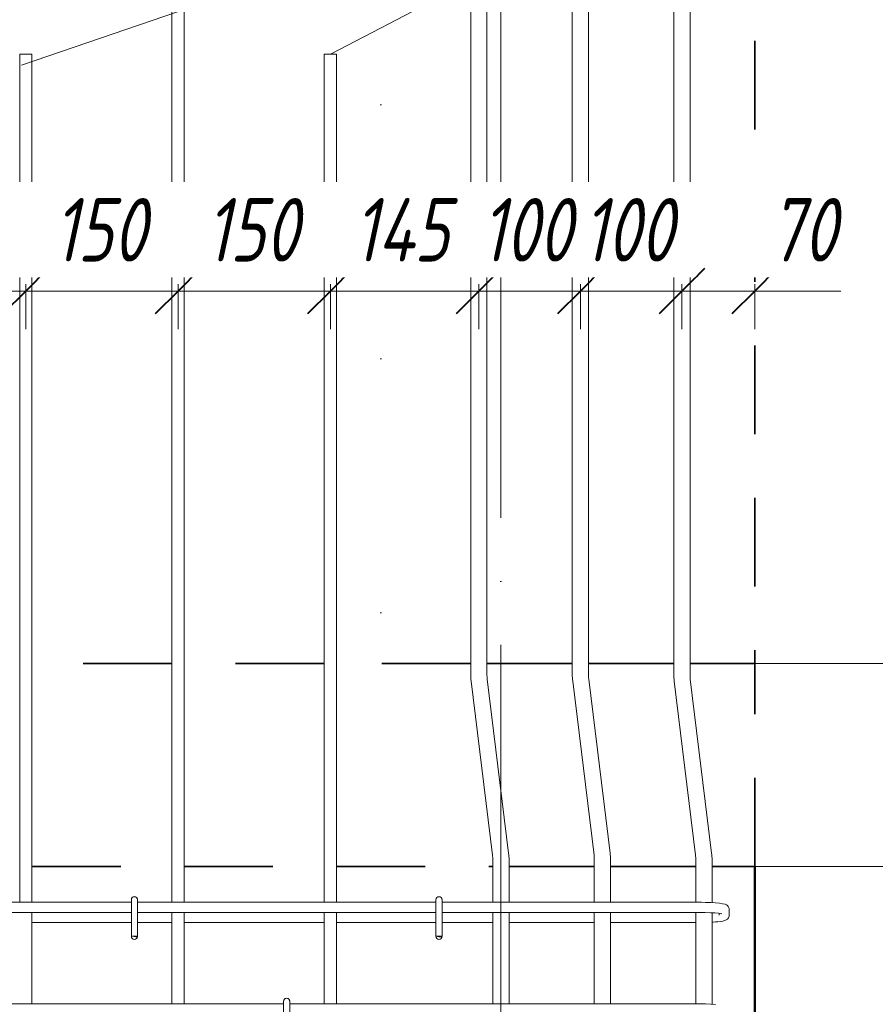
# Model space of a CAD drawing. Header units: millimetres. Extents: x -2602 to 8363, y -1002 to 45917.
# Tile 14 of 26: x -474 to 369, y 42914 to 43884. Entities that reach past the tile are written whole.
import ezdxf

# ---------------------------------------------------------------- set-up
doc = ezdxf.new("R2010")
doc.units = ezdxf.units.MM
for name, pattern in [('01 Штриховая _4 мм_', [150, 87.5, -62.5]), ('ADSK_Линия разреза', [500, 0, -250, 0, -250]), ('ADSK_Линия сетки', [625, 500, -62.5, 0, -62.5])]:
    doc.linetypes.add(name, pattern=pattern)
for name, color, linetype, lineweight in [('A-____-____-DIMS', 211, 'Continuous', 9), ('A-____-____-DIMS-25', 211, 'Continuous', 9), ('A-FLOR-____-MCUT', 192, 'Continuous', 50), ('G-____-____-DIMS', 111, 'Continuous', 9), ('G-____-____-SYMB', 111, 'Continuous', 9), ('S-COLS-____-OTLN', 52, 'Continuous', 20), ('S-GRID-____-OTLN', 1, 'Continuous', 9), ('S-RBAR-____-IDEN', 171, 'Continuous', 20), ('S-RBAR-____-OTLN', 171, 'Continuous', 100)]:
    doc.layers.add(name, color=color, linetype=linetype, lineweight=lineweight)
doc.styles.add('GOST Common_I_2', font='GOST_Common Italic.ttf', dxfattribs={"width": 0.8, "height": 62.5})
doc.dimstyles.new('ADSK_Округление_5мм__Узкий_', dxfattribs={"dimscale": 304.8, "dimtxt": 0.206224, "dimasz": 0.147638, "dimexe": 0.123031, "dimexo": 0.000269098, "dimgap": 0.032808, "dimtad": 1, "dimdec": 0, "dimlfac": 304.8, "dimrnd": 5, "dimdsep": 46, "dimtxsty": 'GOST Common_I_2', "dimblk1": 'OBLIQUE', "dimblk2": 'OBLIQUE', "dimsah": 1, "dimcen": 0.09, "dimdle": 0.123031, "dimazin": 0, "dimtfac": 1, "dimtdec": 4, "dimtix": 1, "dimtmove": 1, "dimatfit": 3, "dimfxl": 1, "dimtvp": 1, "dimtfill": 1, "dimtolj": 1, "dimtzin": 0, "dimlwd": 20, "dimlwe": 20, "dimarcsym": 2})
doc.dimstyles.new('ADSK_Округление_5мм__Узкий__1', dxfattribs={"dimscale": 304.8, "dimtxt": 0.206224, "dimasz": 0.147638, "dimexe": 0.123031, "dimexo": 0.000269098, "dimgap": 0.032808, "dimtad": 1, "dimdec": 0, "dimlfac": 304.8, "dimrnd": 5, "dimdsep": 46, "dimtxsty": 'GOST Common_I_2', "dimblk1": 'OBLIQUE', "dimblk2": 'OBLIQUE', "dimsah": 1, "dimcen": 0.09, "dimdle": 0.123031, "dimazin": 0, "dimtfac": 1, "dimtdec": 4, "dimtix": 1, "dimtmove": 0, "dimatfit": 3, "dimfxl": 1, "dimtvp": 1, "dimtfill": 1, "dimtolj": 1, "dimtzin": 0, "dimlwd": 20, "dimlwe": 20, "dimarcsym": 2})

# ---------------------------------------------------------------- blocks, each defined once
blk = doc.blocks.new('DIMBLOCK16-КЖ1_ПЭ_ВЭ14_Армирование_Пилоны_Пм-14_3_1-1')
at = {"layer": 'A-____-____-DIMS-25', "lineweight": 40}
for p, q in [((-618, 43616.66), (-595.5, 43639.16)), ((-468, 43616.66), (-445.5, 43639.16)), ((-618, 43616.66), (-640.5, 43594.16)), ((-468, 43616.66), (-490.5, 43594.16))]:
    blk.add_line(p, q, dxfattribs=at)
at = {"layer": 'A-____-____-DIMS-25', "lineweight": 20}
for p, q in [((-618, 43616.66), (-618, 43623.48)), ((-618, 43616.66), (-468, 43616.66)), ((-618, 43616.66), (-618, 43579.16)), ((-468, 43616.66), (-468, 43623.48)), ((-468, 43616.66), (-468, 43579.16))]:
    blk.add_line(p, q, dxfattribs=at)
at = {"layer": 'A-____-____-DIMS-25', "color": 0, "lineweight": 20, "insert": (-590.94, 43708.34), "char_height": 62.5, "width": 115.0606, "attachment_point": 1, "line_spacing_factor": 1.022761, "style": 'GOST Common_I_2', "bg_fill": 3, "box_fill_scale": 1.25, "bg_fill_color": 256, "bg_fill_true_color": 13158600, "bg_fill_transparency": 0}
blk.add_mtext('150', dxfattribs=at)
blk = doc.blocks.new('_Oblique')
at = {"color": 0, "linetype": 'ByBlock', "lineweight": -2}
blk.add_line((-0.5, -0.5), (0.5, 0.5), dxfattribs=at)
blk = doc.blocks.new('DIMBLOCK17-КЖ1_ПЭ_ВЭ14_Армирование_Пилоны_Пм-14_3_1-1')
at = {"layer": 'A-____-____-DIMS-25', "lineweight": 40}
for p, q in [((-468, 43616.66), (-445.5, 43639.16)), ((-318, 43616.66), (-295.5, 43639.16)), ((-468, 43616.66), (-490.5, 43594.16)), ((-318, 43616.66), (-340.5, 43594.16))]:
    blk.add_line(p, q, dxfattribs=at)
at = {"layer": 'A-____-____-DIMS-25', "lineweight": 20}
for p, q in [((-468, 43616.66), (-468, 43623.48)), ((-468, 43616.66), (-318, 43616.66)), ((-468, 43616.66), (-468, 43579.16)), ((-318, 43616.66), (-318, 43623.48)), ((-318, 43616.66), (-318, 43579.16))]:
    blk.add_line(p, q, dxfattribs=at)
at = {"layer": 'A-____-____-DIMS-25', "color": 0, "lineweight": 20, "insert": (-440.94, 43708.34), "char_height": 62.5, "width": 115.0606, "attachment_point": 1, "line_spacing_factor": 1.022761, "style": 'GOST Common_I_2', "bg_fill": 3, "box_fill_scale": 1.25, "bg_fill_color": 256, "bg_fill_true_color": 13158600, "bg_fill_transparency": 0}
blk.add_mtext('150', dxfattribs=at)
blk = doc.blocks.new('DIMBLOCK18-КЖ1_ПЭ_ВЭ14_Армирование_Пилоны_Пм-14_3_1-1')
at = {"layer": 'A-____-____-DIMS-25', "lineweight": 40}
for p, q in [((-318, 43616.66), (-295.5, 43639.16)), ((-168, 43616.66), (-145.5, 43639.16)), ((-318, 43616.66), (-340.5, 43594.16)), ((-168, 43616.66), (-190.5, 43594.16))]:
    blk.add_line(p, q, dxfattribs=at)
at = {"layer": 'A-____-____-DIMS-25', "lineweight": 20}
for p, q in [((-318, 43616.66), (-318, 43623.48)), ((-318, 43616.66), (-168, 43616.66)), ((-318, 43616.66), (-318, 43579.16)), ((-168, 43616.66), (-168, 43623.48)), ((-168, 43616.66), (-168, 43579.16))]:
    blk.add_line(p, q, dxfattribs=at)
at = {"layer": 'A-____-____-DIMS-25', "color": 0, "lineweight": 20, "insert": (-290.94, 43708.34), "char_height": 62.5, "width": 115.0606, "attachment_point": 1, "line_spacing_factor": 1.022761, "style": 'GOST Common_I_2', "bg_fill": 3, "box_fill_scale": 1.25, "bg_fill_color": 256, "bg_fill_true_color": 13158600, "bg_fill_transparency": 0}
blk.add_mtext('150', dxfattribs=at)
blk = doc.blocks.new('DIMBLOCK19-КЖ1_ПЭ_ВЭ14_Армирование_Пилоны_Пм-14_3_1-1')
at = {"layer": 'A-____-____-DIMS-25', "lineweight": 40}
for p, q in [((-168, 43616.66), (-145.5, 43639.16)), ((-21.73, 43616.66), (0.77, 43639.16)), ((-168, 43616.66), (-190.5, 43594.16)), ((-21.73, 43616.66), (-44.23, 43594.16))]:
    blk.add_line(p, q, dxfattribs=at)
at = {"layer": 'A-____-____-DIMS-25', "lineweight": 20}
for p, q in [((-168, 43616.66), (-168, 43623.48)), ((-168, 43616.66), (-21.73, 43616.66)), ((-168, 43616.66), (-168, 43579.16)), ((-21.73, 43616.66), (-21.73, 43623.48)), ((-21.73, 43616.66), (-21.73, 43579.16))]:
    blk.add_line(p, q, dxfattribs=at)
at = {"layer": 'A-____-____-DIMS-25', "color": 0, "lineweight": 20, "insert": (-145.47, 43708.34), "char_height": 62.5, "width": 121.4529, "attachment_point": 1, "line_spacing_factor": 1.022761, "style": 'GOST Common_I_2', "bg_fill": 3, "box_fill_scale": 1.25, "bg_fill_color": 256, "bg_fill_true_color": 13158600, "bg_fill_transparency": 0}
blk.add_mtext('145', dxfattribs=at)
blk = doc.blocks.new('DIMBLOCK20-КЖ1_ПЭ_ВЭ14_Армирование_Пилоны_Пм-14_3_1-1')
at = {"layer": 'A-____-____-DIMS-25', "lineweight": 40}
for p, q in [((-21.73, 43616.66), (0.77, 43639.16)), ((78.27, 43616.66), (100.77, 43639.16)), ((-21.73, 43616.66), (-44.23, 43594.16)), ((78.27, 43616.66), (55.77, 43594.16))]:
    blk.add_line(p, q, dxfattribs=at)
at = {"layer": 'A-____-____-DIMS-25', "lineweight": 20}
for p, q in [((-21.73, 43616.66), (-21.73, 43623.48)), ((-21.73, 43616.66), (78.27, 43616.66)), ((-21.73, 43616.66), (-21.73, 43579.16)), ((78.27, 43616.66), (78.27, 43623.48)), ((78.27, 43616.66), (78.27, 43579.16))]:
    blk.add_line(p, q, dxfattribs=at)
at = {"layer": 'A-____-____-DIMS-25', "color": 0, "lineweight": 20, "insert": (-19.67, 43708.34), "char_height": 62.5, "width": 115.0606, "attachment_point": 1, "line_spacing_factor": 1.022761, "style": 'GOST Common_I_2', "bg_fill": 3, "box_fill_scale": 1.25, "bg_fill_color": 256, "bg_fill_true_color": 13158600, "bg_fill_transparency": 0}
blk.add_mtext('100', dxfattribs=at)
blk = doc.blocks.new('DIMBLOCK21-КЖ1_ПЭ_ВЭ14_Армирование_Пилоны_Пм-14_3_1-1')
at = {"layer": 'A-____-____-DIMS-25', "lineweight": 40}
for p, q in [((78.27, 43616.66), (100.77, 43639.16)), ((178.27, 43616.66), (200.77, 43639.16)), ((78.27, 43616.66), (55.77, 43594.16)), ((178.27, 43616.66), (155.77, 43594.16))]:
    blk.add_line(p, q, dxfattribs=at)
at = {"layer": 'A-____-____-DIMS-25', "lineweight": 20}
for p, q in [((78.27, 43616.66), (78.27, 43623.48)), ((78.27, 43616.66), (178.27, 43616.66)), ((78.27, 43616.66), (78.27, 43579.16)), ((178.27, 43616.66), (178.27, 43623.48)), ((178.27, 43616.66), (178.27, 43579.16))]:
    blk.add_line(p, q, dxfattribs=at)
at = {"layer": 'A-____-____-DIMS-25', "color": 0, "lineweight": 20, "insert": (80.33, 43708.34), "char_height": 62.5, "width": 115.0606, "attachment_point": 1, "line_spacing_factor": 1.022761, "style": 'GOST Common_I_2', "bg_fill": 3, "box_fill_scale": 1.25, "bg_fill_color": 256, "bg_fill_true_color": 13158600, "bg_fill_transparency": 0}
blk.add_mtext('100', dxfattribs=at)
blk = doc.blocks.new('DIMBLOCK22-КЖ1_ПЭ_ВЭ14_Армирование_Пилоны_Пм-14_3_1-1')
at = {"layer": 'A-____-____-DIMS-25', "lineweight": 40}
for p, q in [((178.27, 43616.66), (200.77, 43639.16)), ((250, 43616.66), (272.5, 43639.16)), ((178.27, 43616.66), (155.77, 43594.16)), ((250, 43616.66), (227.5, 43594.16))]:
    blk.add_line(p, q, dxfattribs=at)
at = {"layer": 'A-____-____-DIMS-25', "lineweight": 20}
for p, q in [((178.27, 43616.66), (178.27, 43623.48)), ((178.27, 43616.66), (287.5, 43616.66)), ((178.27, 43616.66), (178.27, 43579.16)), ((251.84, 43616.66), (214.14, 43616.66)), ((250, 43616.66), (250, 43623.48)), ((250, 43616.66), (250, 43579.16)), ((334.66, 43616.66), (251.84, 43616.66))]:
    blk.add_line(p, q, dxfattribs=at)
at = {"layer": 'A-____-____-DIMS-25', "color": 0, "lineweight": 20, "insert": (264.34, 43708.34), "char_height": 62.5, "width": 84.3778, "attachment_point": 1, "line_spacing_factor": 1.022761, "style": 'GOST Common_I_2', "bg_fill": 3, "box_fill_scale": 1.25, "bg_fill_color": 256, "bg_fill_true_color": 13158600, "bg_fill_transparency": 0}
blk.add_mtext('70', dxfattribs=at)

msp = doc.modelspace()

# ---------------------------------------------------------------- hatches: boundary and pattern name
at = {"layer": 'S-RBAR-____-OTLN', "lineweight": 20}
for points in [[(-358.6977, 42980.7331), (-358.1019, 42981.4311), (-363.9997, 42981.4311), (-358.9958, 42980.7724)], [(-58.6977, 42980.7331), (-58.1019, 42981.4311), (-63.9997, 42981.4311), (-60.9997, 42981.0362)]]:
    msp.add_hatch(color=256, dxfattribs=at).paths.add_polyline_path(points)
h = msp.add_hatch(color=256, dxfattribs=at)
edge = h.paths.add_edge_path()
edge.add_arc((-360.9997, 42981.4311), 3, 339.0594289, 360)
edge.add_line((-357.9997, 42981.4311), (-360.9997, 42981.4311))
edge.add_line((-360.9997, 42981.4311), (-358.1978, 42980.3589))
h = msp.add_hatch(color=256, dxfattribs=at)
edge = h.paths.add_edge_path()
edge.add_arc((-60.9997, 42981.4311), 3, 339.0594289, 360)
edge.add_line((-57.9997, 42981.4311), (-60.9997, 42981.4311))
edge.add_line((-60.9997, 42981.4311), (-58.1978, 42980.3589))

# ---------------------------------------------------------------- linework, layer by layer
at = {"layer": 'A-FLOR-____-MCUT', "linetype": '01 Штриховая _4 мм_', "lineweight": 35}
for p, q in [((-323.9997, 43250), (-461.9997, 43250)), ((-173.9997, 43250), (-311.9997, 43250)), ((-29.73, 43250), (-161.9997, 43250)), ((70.27, 43250), (-13.73, 43250)), ((170.27, 43250), (86.27, 43250)), ((250, 43250), (186.27, 43250)), ((250, 43050), (250, 43250)), ((-461.9997, 43050), (-323.9997, 43050)), ((-311.9997, 43050), (-173.9997, 43050)), ((-161.9997, 43050), (-7.9997, 43050)), ((8.0003, 43050), (92.0003, 43050)), ((108.0003, 43050), (192.0003, 43050)), ((208.0003, 43050), (250, 43050))]:
    msp.add_line(p, q, dxfattribs=at)
at = {"layer": 'G-____-____-DIMS', "lineweight": 20}
for p, q in [((250.0003, 43250), (293.098, 43250)), ((293.098, 43250), (514.3392, 43250)), ((228.29, 43050), (265.1635, 43050)), ((265.1635, 43050), (662.9507, 43050))]:
    msp.add_line(p, q, dxfattribs=at)
at = {"layer": 'G-____-____-SYMB', "linetype": 'ADSK_Линия разреза', "lineweight": 20}
msp.add_line((-118.2422, 45800.8719), (-118.2422, 39237.8984), dxfattribs=at)
at = {"layer": 'S-COLS-____-OTLN', "linetype": '01 Штриховая _4 мм_', "lineweight": 35}
msp.add_line((250.0003, 45063.2603), (250.0003, 43250), dxfattribs=at)
at = {"layer": 'S-COLS-____-OTLN', "lineweight": 50}
msp.add_line((250.0003, 43050), (250.0003, 40100), dxfattribs=at)
at = {"layer": 'S-GRID-____-OTLN', "linetype": 'ADSK_Линия сетки'}
msp.add_line((0, 39642.9176), (0, 45063.2603), dxfattribs=at)
at = {"layer": 'S-RBAR-____-IDEN'}
for p in [(-472.3682, 43839.2531), (-167.9997, 43850)]:
    msp.add_line(p, (351.8703, 44120.8894), dxfattribs=at)
at = {"layer": 'S-RBAR-____-OTLN', "lineweight": 20}
for p, q in [((-29.73, 44851.0012), (-29.73, 43239.4263)), ((-13.73, 44851.0012), (-13.73, 43239.4263)), ((70.27, 44851.0012), (70.27, 43239.4263)), ((86.27, 44851.0012), (86.27, 43239.4263)), ((170.27, 44851.0012), (170.27, 43239.4263)), ((186.27, 44851.0012), (186.27, 43239.4263)), ((-323.9997, 43014.9996), (-323.9997, 44450)), ((-311.9997, 43014.9996), (-311.9997, 44450)), ((-461.9997, 43850), (-473.9997, 43850)), ((-473.9997, 43014.9996), (-473.9997, 43850)), ((-461.9997, 43014.9996), (-461.9997, 43850)), ((-161.9997, 43850), (-173.9997, 43850)), ((-173.9997, 43014.9996), (-173.9997, 43850)), ((-161.9997, 43014.9996), (-161.9997, 43850)), ((-29.3126, 43232.6016), (-8.2978, 43061.4497)), ((-13.4319, 43234.5515), (7.5829, 43063.3996)), ((70.6874, 43232.6016), (91.7022, 43061.4497)), ((86.5681, 43234.5515), (107.5829, 43063.3996)), ((170.6874, 43232.6016), (191.7022, 43061.4497)), ((186.5681, 43234.5515), (207.5829, 43063.3996)), ((-7.9997, 43056.5749), (-7.9997, 43014.9996)), ((8.0003, 43056.5749), (8.0003, 43014.9996)), ((92.0003, 43056.5749), (92.0003, 43014.9996)), ((108.0003, 43056.5749), (108.0003, 43014.9996)), ((192.0003, 43056.5749), (192.0003, 43014.9905)), ((208.0003, 43056.5749), (208.0003, 43014.5643)), ((-363.9997, 43017.4311), (-363.9997, 42981.4311)), ((-357.9997, 43017.4311), (-357.9997, 42981.4311)), ((-63.9997, 43017.4311), (-63.9997, 42981.4311)), ((-57.9997, 43017.4311), (-57.9997, 42981.4311)), ((-363.9997, 43014.9996), (-657.9997, 43014.9996)), ((-63.9997, 43014.9996), (-357.9997, 43014.9996)), ((189.9089, 43014.9996), (-57.9997, 43014.9996)), ((193.6252, 43014.9834), (189.9089, 43014.9996)), ((197.5811, 43014.909), (193.6252, 43014.9834)), ((201.5369, 43014.8347), (197.5811, 43014.909)), ((206.8138, 43014.6337), (201.5369, 43014.8347)), ((211.4775, 43014.3609), (206.8138, 43014.6337)), ((215.3832, 43014.0215), (211.4775, 43014.3609)), ((218.2008, 43013.5039), (215.3832, 43014.0215)), ((221.0185, 43012.9864), (218.2008, 43013.5039)), ((222.1843, 43012.4534), (221.0185, 43012.9864)), ((223.3013, 43011.6158), (222.1843, 43012.4534)), ((223.9891, 43010.8054), (223.3013, 43011.6158)), ((224.3302, 43010.237), (223.9891, 43010.8054)), ((224.8341, 43008.7372), (224.3302, 43010.237)), ((224.9089, 43007.8622), (224.8341, 43008.7372)), ((224.9089, 43002.137), (224.9089, 43007.8622)), ((-363.9997, 43004.9996), (-657.9997, 43004.9996)), ((-461.9997, 42914.9996), (-461.9997, 43004.9996)), ((-63.9997, 43004.9996), (-357.9997, 43004.9996)), ((-323.9997, 42914.9996), (-323.9997, 43004.9996)), ((-311.9997, 42914.9996), (-311.9997, 43004.9996)), ((-173.9997, 42914.9996), (-173.9997, 43004.9996)), ((-161.9997, 42914.9996), (-161.9997, 43004.9996)), ((189.9089, 43004.9996), (-57.9997, 43004.9996)), ((-7.9997, 43004.9996), (-7.9997, 42914.9996)), ((8.0003, 43004.9996), (8.0003, 42914.9996)), ((92.0003, 43004.9996), (92.0003, 42914.9996)), ((108.0003, 43004.9996), (108.0003, 42914.9996)), ((193.5373, 43004.9837), (189.9089, 43004.9996)), ((192.0003, 43004.9905), (192.0003, 42914.9905)), ((201.242, 43004.8391), (193.5373, 43004.9837)), ((206.3383, 43004.6451), (201.242, 43004.8391)), ((210.7668, 43004.3862), (206.3383, 43004.6451)), ((208.0003, 43004.5479), (208.0003, 42914.5643)), ((214.3229, 43004.0779), (210.7668, 43004.3862)), ((211.3822, 42995.6466), (213.5317, 42995.7998)), ((213.5317, 42995.7998), (216.0023, 42996.0956)), ((216.7777, 43003.7525), (214.3229, 43004.0779)), ((214.9089, 43002.137), (214.9089, 43004.0002)), ((216.0023, 42996.0956), (218.4729, 42996.3914)), ((217.642, 43003.5723), (216.7777, 43003.7525)), ((218.4729, 42996.3914), (220.584, 42997.1339)), ((220.584, 42997.1339), (222.695, 42997.8764)), ((222.695, 42997.8764), (223.3013, 42998.3834)), ((223.3013, 42998.3834), (224.3302, 42999.7622)), ((224.3302, 42999.7622), (224.8341, 43001.262)), ((224.8341, 43001.262), (224.9089, 43002.137)), ((-461.9997, 42994.9996), (-363.9997, 42994.9996)), ((-357.9997, 42994.9996), (-323.9997, 42994.9996)), ((-311.9997, 42994.9996), (-173.9997, 42994.9996)), ((-161.9997, 42994.9996), (-63.9997, 42994.9996)), ((-57.9997, 42994.9996), (-7.9997, 42994.9996)), ((8.0003, 42994.9996), (92.0003, 42994.9996)), ((108.0003, 42994.9996), (189.9089, 42994.9996)), ((189.9089, 42994.9996), (192.0003, 42995.0106)), ((208.0003, 42995.4346), (209.2326, 42995.4933)), ((209.2326, 42995.4933), (211.3822, 42995.6466)), ((-358.1019, 42981.4311), (-363.9997, 42981.4311)), ((-363.9997, 42981.4311), (-358.9958, 42980.7724)), ((-357.9997, 42981.4311), (-360.9997, 42981.4311)), ((-360.9997, 42981.4311), (-358.1978, 42980.3589)), ((-358.9958, 42980.7724), (-358.6977, 42980.7331)), ((-358.6977, 42980.7331), (-358.1019, 42981.4311)), ((-58.1019, 42981.4311), (-63.9997, 42981.4311)), ((-63.9997, 42981.4311), (-60.9997, 42981.0362)), ((-57.9997, 42981.4311), (-60.9997, 42981.4311)), ((-60.9997, 42981.4311), (-58.1978, 42980.3589)), ((-60.9997, 42981.0362), (-58.6977, 42980.7331)), ((-58.6977, 42980.7331), (-58.1019, 42981.4311)), ((-213.9997, 42914.9996), (-507.9997, 42914.9996)), ((-213.9997, 42917.4311), (-213.9997, 42881.4311)), ((-207.9997, 42917.4311), (-207.9997, 42881.4311)), ((189.9089, 42914.9996), (-207.9997, 42914.9996)), ((193.6252, 42914.9834), (189.9089, 42914.9996)), ((197.5811, 42914.909), (193.6252, 42914.9834)), ((201.5369, 42914.8347), (197.5811, 42914.909)), ((206.8138, 42914.6337), (201.5369, 42914.8347)), ((211.4775, 42914.3609), (206.8138, 42914.6337))]:
    msp.add_line(p, q, dxfattribs=at)
for centre, radius, start, end in [((26.27, 43239.4263), 56, 180, 187), ((26.27, 43239.4263), 40, 180, 187), ((126.27, 43239.4263), 56, 180, 187), ((126.27, 43239.4263), 40, 180, 187), ((226.27, 43239.4263), 56, 180, 187), ((226.27, 43239.4263), 40, 180, 187), ((-47.9997, 43056.5749), 40, 0, 7), ((-47.9997, 43056.5749), 56, 0, 7), ((52.0003, 43056.5749), 40, 0, 7), ((52.0003, 43056.5749), 56, 0, 7), ((152.0003, 43056.5749), 40, 0, 7), ((152.0003, 43056.5749), 56, 0, 7), ((-360.9997, 43017.4311), 3, 0, 180), ((-360.9997, 43017.4311), 3, 120, 150), ((-360.9997, 43017.4311), 3, 30, 60), ((-360.9997, 43017.4311), 3, 0, 15), ((-60.9997, 43017.4311), 3, 0, 180), ((-60.9997, 43017.4311), 3, 120, 150), ((-60.9997, 43017.4311), 3, 30, 60), ((-60.9997, 43017.4311), 3, 0, 15), ((-360.9997, 42981.4311), 3, 180, 0), ((-360.9997, 42981.4311), 3, 210, 240), ((-360.9997, 42981.4311), 3, 300, 330), ((-360.9997, 42981.4311), 3, 339.0594289, 0), ((-360.9997, 42981.4311), 3, 345, 0), ((-60.9997, 42981.4311), 3, 180, 360), ((-60.9997, 42981.4311), 3, 210, 240), ((-60.9997, 42981.4311), 3, 300, 330), ((-60.9997, 42981.4311), 3, 339.0594289, 0), ((-60.9997, 42981.4311), 3, 345, 0), ((-210.9997, 42917.4311), 3, 0, 180), ((-210.9997, 42917.4311), 3, 120, 150), ((-210.9997, 42917.4311), 3, 30, 60), ((-210.9997, 42917.4311), 3, 0, 15)]:
    msp.add_arc(centre, radius, start, end, dxfattribs=at)

# ---------------------------------------------------------------- next in the draw order: dimensions: what is measured, and where the dimension line sits
at = {"layer": 'A-____-____-DIMS', "lineweight": 20}
dim = msp.add_linear_dim(base=(-467.9997, 43616.6606), p1=(-617.9997, 43648.4804), p2=(-467.9997, 43648.4804), dimstyle='ADSK_Округление_5мм__Узкий__1', override={"dimpost": '<>', "dimfxl": 150}, dxfattribs=at)
dim.commit()
dim.dimension.update_dxf_attribs({"geometry": 'DIMBLOCK16-КЖ1_ПЭ_ВЭ14_Армирование_Пилоны_Пм-14_3_1-1', "text_midpoint": (-542.9997, 43658.3131)})

# ---------------------------------------------------------------- next in the draw order: dimensions: what is measured, and where the dimension line sits
dim = msp.add_linear_dim(base=(-317.9997, 43616.6606), p1=(-467.9997, 43648.4804), p2=(-317.9997, 43648.4804), dimstyle='ADSK_Округление_5мм__Узкий__1', override={"dimpost": '<>', "dimfxl": 150}, dxfattribs=at)
dim.commit()
dim.dimension.update_dxf_attribs({"geometry": 'DIMBLOCK17-КЖ1_ПЭ_ВЭ14_Армирование_Пилоны_Пм-14_3_1-1', "text_midpoint": (-392.9997, 43658.3131)})

# ---------------------------------------------------------------- next in the draw order: dimensions: what is measured, and where the dimension line sits
dim = msp.add_linear_dim(base=(-167.9997, 43616.6606), p1=(-317.9997, 43648.4804), p2=(-167.9997, 43648.4804), dimstyle='ADSK_Округление_5мм__Узкий__1', override={"dimpost": '<>', "dimfxl": 150}, dxfattribs=at)
dim.commit()
dim.dimension.update_dxf_attribs({"geometry": 'DIMBLOCK18-КЖ1_ПЭ_ВЭ14_Армирование_Пилоны_Пм-14_3_1-1', "text_midpoint": (-242.9997, 43658.3131)})

# ---------------------------------------------------------------- next in the draw order: dimensions: what is measured, and where the dimension line sits
dim = msp.add_linear_dim(base=(-21.73, 43616.6606), p1=(-167.9997, 43648.4804), p2=(-21.73, 43648.4804), dimstyle='ADSK_Округление_5мм__Узкий__1', override={"dimpost": '<>', "dimfxl": 146.269614}, dxfattribs=at)
dim.commit()
dim.dimension.update_dxf_attribs({"geometry": 'DIMBLOCK19-КЖ1_ПЭ_ВЭ14_Армирование_Пилоны_Пм-14_3_1-1', "text_midpoint": (-94.8649, 43657.9106)})

# ---------------------------------------------------------------- next in the draw order: dimensions: what is measured, and where the dimension line sits
dim = msp.add_linear_dim(base=(78.27, 43616.6606), p1=(-21.73, 43648.4804), p2=(78.27, 43648.4804), dimstyle='ADSK_Округление_5мм__Узкий__1', override={"dimpost": '<>', "dimfxl": 100}, dxfattribs=at)
dim.commit()
dim.dimension.update_dxf_attribs({"geometry": 'DIMBLOCK20-КЖ1_ПЭ_ВЭ14_Армирование_Пилоны_Пм-14_3_1-1', "text_midpoint": (28.27, 43657.9106)})

# ---------------------------------------------------------------- next in the draw order: dimensions: what is measured, and where the dimension line sits
dim = msp.add_linear_dim(base=(178.27, 43616.6606), p1=(78.27, 43648.4804), p2=(178.27, 43648.4804), dimstyle='ADSK_Округление_5мм__Узкий__1', override={"dimpost": '<>', "dimfxl": 100}, dxfattribs=at)
dim.commit()
dim.dimension.update_dxf_attribs({"geometry": 'DIMBLOCK21-КЖ1_ПЭ_ВЭ14_Армирование_Пилоны_Пм-14_3_1-1', "text_midpoint": (128.27, 43657.9106)})

# ---------------------------------------------------------------- next in the draw order: dimensions: what is measured, and where the dimension line sits
dim = msp.add_linear_dim(base=(250.0003, 43616.6606), p1=(178.27, 43648.4804), p2=(250.0003, 43648.4804), dimstyle='ADSK_Округление_5мм__Узкий_', override={"dimpost": '<>', "dimfxl": 71.730386}, dxfattribs=at)
dim.commit()
dim.dimension.update_dxf_attribs({"geometry": 'DIMBLOCK22-КЖ1_ПЭ_ВЭ14_Армирование_Пилоны_Пм-14_3_1-1', "text_midpoint": (306.5318, 43666.6707), "dimtype": 160})

doc.saveas('drawing.dxf')
